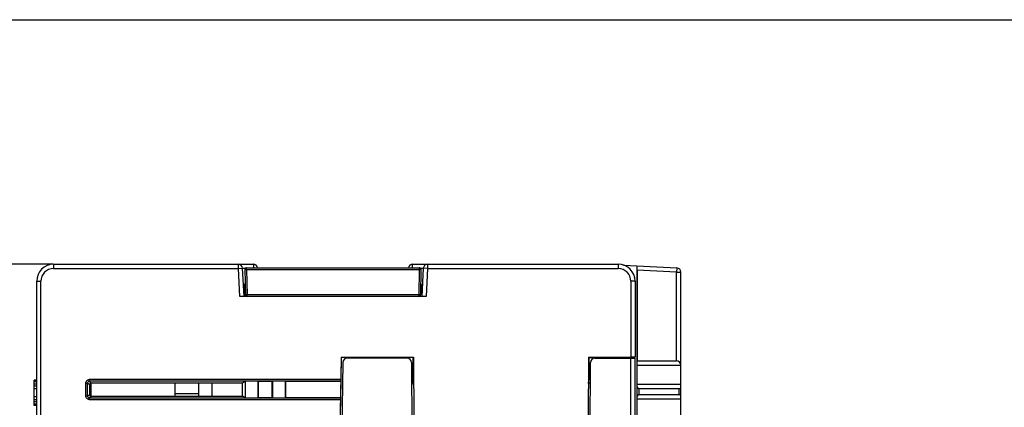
# Model space of a CAD drawing. Header units: millimetres. Extents: x 0 to 420, y 0 to 297.
# Tile 40 of 76: x 61 to 177, y 251 to 297. Entities that reach past the tile are written whole.
import ezdxf

# ---------------------------------------------------------------- set-up
doc = ezdxf.new("R2010")
doc.units = ezdxf.units.MM
doc.header["$LTSCALE"] = 23.1
doc.layers.get('0').update_dxf_attribs({"linetype": 'CONTINUOUS'})
doc.layers.add('LAY0002', color=7, linetype='CONTINUOUS')
doc.styles.get("Standard").update_dxf_attribs({"font": 'txt', "width": 0.6})
doc.dimstyles.new('DIMSTYLE_1', dxfattribs={"dimtxt": 4, "dimasz": 2.6, "dimexe": 1.2, "dimexo": 0.1, "dimgap": 1, "dimtad": 1, "dimzin": 0, "dimdsep": 46, "dimtxsty": 'Standard', "dimblk": '_FILLED', "dimblk1": '_FILLED', "dimblk2": '_FILLED', "dimcen": 0.09, "dimazin": 0, "dimtp": 0.01, "dimtm": 0.01, "dimtfac": 1, "dimtofl": 0, "dimtmove": 0, "dimatfit": 3, "dimldrblk": '_FILLED', "dimfxl": 1, "dimtolj": 1, "dimtzin": 0, "dimarcsym": 0})

# ---------------------------------------------------------------- blocks, each defined once
blk = doc.blocks.new('_FILLED')
at = {"color": 0, "linetype": 'ByBlock'}
blk.add_solid([(0, 0), (-1, 0.192), (-1, -0.192)], dxfattribs=at)
blk = doc.blocks.new('*D1')
at = {"color": 2, "linetype": 'Continuous', "transparency": 16777216}
for p, q in [((64.62, 268.09), (53.22, 268.09)), ((54.42, 268.09), (54.42, 227.49)), ((54.42, 186.89), (54.42, 227.49)), ((64.62, 186.89), (53.22, 186.89))]:
    blk.add_line(p, q, dxfattribs=at)
at = {"color": 2, "linetype": 'Continuous', "transparency": 16777216, "xscale": 2.6, "yscale": 2.6, "zscale": 2.6}
for p, rotation in [((54.42, 268.09), 90), ((54.42, 186.89), 270)]:
    blk.add_blockref('_FILLED', p, dxfattribs=dict(at, rotation=rotation))
at = {"color": 2, "linetype": 'Continuous', "transparency": 16777216, "insert": (49.42, 227.49), "char_height": 4, "width": 12, "attachment_point": 2, "rotation": 90, "line_spacing_factor": 0.9}
blk.add_mtext('81.20', dxfattribs=at)
blk = doc.blocks.new('*D4')
at = {"color": 2, "linetype": 'Continuous', "transparency": 16777216}
for p, q in [((64.62, 268.09), (45.22, 268.09)), ((46.42, 268.09), (46.42, 219.66)), ((46.42, 171.24), (46.42, 219.66)), ((74.81, 171.24), (45.22, 171.24))]:
    blk.add_line(p, q, dxfattribs=at)
at = {"color": 2, "linetype": 'Continuous', "transparency": 16777216, "xscale": 2.6, "yscale": 2.6, "zscale": 2.6}
for p, rotation in [((46.42, 268.09), 90), ((46.42, 171.24), 270)]:
    blk.add_blockref('_FILLED', p, dxfattribs=dict(at, rotation=rotation))
at = {"color": 2, "linetype": 'Continuous', "transparency": 16777216, "insert": (41.42, 219.66), "char_height": 4, "width": 12, "attachment_point": 2, "rotation": 90, "line_spacing_factor": 0.9}
blk.add_mtext('96.85', dxfattribs=at)

msp = doc.modelspace()

# ---------------------------------------------------------------- linework, layer by layer
at = {"color": 7, "linetype": 'Continuous'}
for p, q in [((0, 297), (420, 297)), ((64.722, 268.087), (64.722, 267.587)), ((64.722, 268.087), (88.322, 268.087)), ((64.722, 267.587), (86.548, 267.587)), ((86.548, 267.587), (86.548, 268.087)), ((86.548, 267.587), (87.047, 267.613)), ((86.721, 264.287), (86.548, 267.587)), ((87.222, 264.287), (87.047, 267.613)), ((87.047, 267.613), (87.371, 267.613)), ((87.525, 267.483), (87.525, 267.687)), ((87.525, 267.687), (107.918, 267.687)), ((88.322, 268.087), (88.322, 267.687)), ((107.122, 267.687), (107.122, 268.087)), ((107.122, 268.087), (131.422, 268.087)), ((107.918, 267.687), (107.918, 267.483)), ((108.073, 267.613), (108.396, 267.613)), ((108.396, 267.613), (108.222, 264.287)), ((108.895, 267.587), (108.396, 267.613)), ((108.895, 267.587), (108.722, 264.287)), ((108.895, 268.087), (108.895, 267.587)), ((108.895, 267.587), (131.422, 267.587)), ((131.422, 268.087), (131.422, 267.587)), ((132.046, 267.986), (138.348, 267.655)), ((133.622, 267.903), (133.622, 189.07)), ((138.348, 267.655), (138.322, 267.156)), ((87.325, 267.483), (87.378, 264.483)), ((87.525, 267.483), (87.578, 264.483)), ((87.525, 267.483), (107.918, 267.483)), ((107.918, 267.483), (107.866, 264.483)), ((108.118, 267.483), (108.066, 264.483)), ((133.678, 267.399), (133.678, 256.687)), ((138.322, 267.156), (133.678, 267.399)), ((138.322, 256.687), (138.322, 267.156)), ((138.322, 267.156), (138.822, 267.156)), ((138.822, 189.239), (138.822, 267.156)), ((62.722, 243.311), (62.722, 266.087)), ((62.722, 266.087), (63.222, 266.087)), ((63.222, 243.311), (63.222, 266.087)), ((87.246, 265.687), (87.222, 264.287)), ((87.357, 265.687), (87.246, 265.687)), ((108.197, 265.687), (108.087, 265.687)), ((108.197, 265.687), (108.222, 264.287)), ((132.922, 266.087), (132.922, 257.111)), ((133.422, 266.087), (132.922, 266.087)), ((133.422, 266.087), (133.422, 257.111)), ((108.722, 264.287), (86.721, 264.287)), ((87.578, 264.287), (87.578, 264.483)), ((107.866, 264.483), (87.578, 264.483)), ((107.866, 264.483), (107.866, 264.287)), ((98.472, 243.287), (98.713, 257.087)), ((98.689, 257.111), (98.643, 254.47)), ((98.713, 257.087), (98.689, 257.111)), ((98.689, 257.111), (107.222, 257.111)), ((107.186, 257.087), (98.713, 257.087)), ((107.21, 257.103), (107.186, 257.087)), ((107.213, 254.086), (107.186, 257.087)), ((107.222, 257.111), (107.286, 249.687)), ((127.922, 257.111), (127.857, 249.687)), ((127.922, 257.111), (132.922, 257.111)), ((127.958, 257.086), (127.922, 257.111)), ((127.958, 257.086), (127.936, 254.486)), ((127.958, 257.086), (132.022, 257.087)), ((132.92, 257.102), (132.022, 257.087)), ((132.022, 257.087), (132.022, 256.987)), ((133.422, 257.111), (133.275, 257.108)), ((133.674, 253.887), (133.674, 256.187)), ((133.676, 256.187), (133.678, 256.687)), ((133.676, 256.187), (138.822, 256.187)), ((133.678, 256.687), (138.322, 256.687)), ((62.422, 251.387), (62.422, 254.387)), ((62.722, 254.387), (62.422, 254.387)), ((62.722, 254.323), (62.422, 254.323)), ((62.722, 254.195), (62.422, 254.195)), ((62.722, 253.94), (62.422, 253.94)), ((62.722, 253.684), (62.422, 253.684)), ((68.538, 252.502), (68.538, 254.071)), ((68.538, 254.071), (68.738, 254.071)), ((68.738, 252.502), (68.738, 254.071)), ((68.738, 254.071), (68.952, 253.857)), ((68.937, 254.271), (68.937, 254.47)), ((98.643, 254.47), (68.937, 254.47)), ((68.937, 254.271), (69.152, 254.056)), ((98.642, 254.271), (68.937, 254.271)), ((68.952, 253.857), (68.952, 252.716)), ((87.051, 254.056), (69.152, 254.056)), ((69.172, 252.517), (69.172, 254.056)), ((79.072, 252.517), (79.072, 254.056)), ((81.872, 252.517), (81.872, 254.056)), ((83.472, 252.517), (83.472, 254.056)), ((87.38, 254.26), (87.051, 254.056)), ((87.052, 252.517), (87.051, 254.056)), ((87.38, 252.313), (87.38, 254.26)), ((88.864, 254.26), (87.38, 254.26)), ((88.864, 254.26), (88.864, 252.313)), ((88.864, 254.26), (88.906, 254.234)), ((88.906, 254.234), (88.906, 252.339)), ((90.537, 254.234), (88.906, 254.234)), ((90.58, 254.26), (90.537, 254.234)), ((90.537, 252.339), (90.537, 254.234)), ((90.58, 254.26), (90.58, 252.313)), ((92.064, 254.26), (90.58, 254.26)), ((92.064, 254.26), (92.064, 252.313)), ((92.064, 254.26), (92.106, 254.234)), ((92.106, 254.234), (92.106, 252.339)), ((98.649, 254.234), (92.106, 254.234)), ((98.649, 254.234), (98.616, 252.339)), ((98.642, 254.271), (98.649, 254.234)), ((107.012, 254.087), (107.213, 254.087)), ((107.213, 254.086), (107.252, 253.587)), ((127.895, 253.987), (127.936, 254.486)), ((127.896, 254.087), (128.132, 254.087)), ((127.936, 254.486), (128.133, 254.486)), ((133.677, 253.586), (133.676, 253.887)), ((138.822, 253.887), (133.676, 253.887)), ((133.677, 252.487), (133.677, 253.586)), ((62.722, 253.365), (62.422, 253.365)), ((62.722, 252.408), (62.422, 252.408)), ((68.738, 252.502), (68.538, 252.502)), ((68.738, 252.502), (68.952, 252.716)), ((68.937, 252.302), (69.151, 252.517)), ((69.151, 252.517), (87.052, 252.517)), ((81.872, 252.787), (79.072, 252.787)), ((87.38, 252.313), (87.052, 252.517)), ((133.676, 252.187), (133.677, 252.487)), ((133.877, 252.687), (133.877, 253.387)), ((138.622, 253.387), (133.877, 253.387)), ((133.877, 252.687), (138.622, 252.687)), ((138.622, 252.687), (138.622, 253.387)), ((62.722, 252.089), (62.422, 252.089)), ((62.722, 251.833), (62.422, 251.833)), ((62.722, 251.578), (62.422, 251.578)), ((62.722, 251.45), (62.422, 251.45)), ((62.722, 251.387), (62.422, 251.387)), ((68.937, 252.103), (68.937, 252.302)), ((68.937, 252.302), (98.608, 252.302)), ((68.937, 252.103), (98.601, 252.103)), ((87.38, 252.313), (88.864, 252.313)), ((88.864, 252.313), (88.906, 252.339)), ((88.906, 252.339), (90.537, 252.339)), ((90.58, 252.313), (90.537, 252.339)), ((90.58, 252.313), (92.064, 252.313)), ((92.064, 252.313), (92.106, 252.339)), ((92.106, 252.339), (98.616, 252.339)), ((98.601, 252.103), (98.573, 250.47)), ((98.616, 252.339), (98.608, 252.302)), ((133.674, 249.887), (133.674, 252.187)), ((133.676, 252.187), (138.822, 252.187))]:
    msp.add_line(p, q, dxfattribs=at)
for centre, radius, start, end in [((64.722, 266.087), 2, 90, 180), ((64.722, 266.087), 1.5, 90, 180), ((86.548, 267.587), 0.5, 3, 90), ((87.525, 267.487), 0.2, 89.99868, 181), ((88.322, 267.587), 0.5, 10.15501, 90), ((107.122, 267.587), 0.5, 90, 169.84454), ((107.918, 267.487), 0.2, 359, 90.00132), ((108.895, 267.587), 0.5, 90, 177), ((131.422, 266.087), 2, 0, 90), ((131.422, 266.087), 1.5, 0, 90), ((138.322, 267.156), 0.5, 0, 87), ((87.578, 264.487), 0.2, 181, 270), ((107.866, 264.487), 0.2, 270, 359)]:
    msp.add_arc(centre, radius, start, end, dxfattribs=at)
for centre, major_axis, ratio, start_param, end_param in [((133.676, 267.4), (0, 0.501), 0.0034859, -1.570979, -0.0001827), ((132.922, 257.102), (0.5, 0), 0.0174551, 0.7853982, 1.5707963), ((138.322, 256.187), (0, 0.5), 1, -1.5707963, 0), ((69.153, 253.855), (0.145, -0.139), 0.9927293, 2.3390678, 3.9022679), ((98.646, 254.47), (0.003, 0.2), 0.0174524, -4.7120843, -3.2285544), ((133.877, 253.587), (0.2, 0), 1, -3.138102, -1.5707963), ((138.622, 253.587), (0, 0.2), 1, -3.1415927, -1.5707963), ((69.153, 252.718), (0.14, 0.145), 0.9921236, -3.9425135, -2.3793133), ((133.877, 252.487), (0.2, 0), 1, 1.5707963, 3.138102), ((138.622, 252.487), (0, 0.2), 1, -1.5707963, 0), ((98.605, 252.103), (0.003, 0.2), 0.0174524, 0.0875712, 1.5711011)]:
    msp.add_ellipse(centre, major_axis=major_axis, ratio=ratio, start_param=start_param, end_param=end_param, dxfattribs=at)
for points, knots in [([(87.325, 267.483), (87.325, 267.483), (87.327, 267.483), (87.33, 267.482), (87.335, 267.482), (87.341, 267.482), (87.35, 267.482), (87.364, 267.482), (87.386, 267.482), (87.416, 267.482), (87.45, 267.482), (87.487, 267.482), (87.512, 267.483), (87.525, 267.483)], [0, 0, 0, 0, 0.0051356, 0.0196489, 0.0435089, 0.0765567, 0.1185583, 0.1690366, 0.2932668, 0.4446561, 0.6175169, 0.8054115, 1, 1, 1, 1]), ([(107.918, 267.483), (107.931, 267.483), (107.957, 267.482), (107.994, 267.482), (108.028, 267.482), (108.058, 267.482), (108.08, 267.482), (108.094, 267.482), (108.102, 267.482), (108.109, 267.482), (108.114, 267.482), (108.116, 267.483), (108.118, 267.483), (108.118, 267.483)], [0, 0, 0, 0, 0.1945926, 0.3825013, 0.5553762, 0.706773, 0.8309988, 0.8814726, 0.9234739, 0.956519, 0.9803681, 0.9948697, 1, 1, 1, 1]), ([(87.578, 264.483), (87.565, 264.483), (87.539, 264.482), (87.502, 264.482), (87.468, 264.482), (87.438, 264.482), (87.416, 264.482), (87.402, 264.482), (87.393, 264.482), (87.387, 264.482), (87.382, 264.482), (87.38, 264.483), (87.378, 264.483), (87.378, 264.483)], [0, 0, 0, 0, 0.1945926, 0.3825007, 0.5553741, 0.7067695, 0.8309953, 0.8814695, 0.9234708, 0.9565161, 0.9803664, 0.9948691, 1, 1, 1, 1]), ([(108.066, 264.483), (108.066, 264.483), (108.064, 264.483), (108.062, 264.482), (108.056, 264.482), (108.05, 264.482), (108.042, 264.482), (108.027, 264.482), (108.005, 264.482), (107.976, 264.482), (107.941, 264.482), (107.904, 264.482), (107.879, 264.483), (107.866, 264.483)], [0, 0, 0, 0, 0.0051356, 0.0196489, 0.0435089, 0.0765567, 0.1185583, 0.1690366, 0.2932668, 0.4446561, 0.6175169, 0.8054115, 1, 1, 1, 1]), ([(68.538, 254.071), (68.538, 254.123), (68.559, 254.228), (68.648, 254.361), (68.78, 254.449), (68.885, 254.47), (68.937, 254.47)], [0, 0, 0, 0, 0.2500147, 0.4999991, 0.7499951, 1, 1, 1, 1]), ([(68.738, 254.071), (68.737, 254.122), (68.779, 254.229), (68.886, 254.271), (68.937, 254.271)], [0, 0, 0, 0, 0.5000092, 1, 1, 1, 1]), ([(68.937, 252.103), (68.885, 252.103), (68.78, 252.124), (68.648, 252.212), (68.559, 252.345), (68.538, 252.45), (68.538, 252.502)], [0, 0, 0, 0, 0.2500147, 0.4999991, 0.7499951, 1, 1, 1, 1]), ([(68.937, 252.302), (68.886, 252.302), (68.779, 252.344), (68.737, 252.451), (68.738, 252.502)], [0, 0, 0, 0, 0.5000092, 1, 1, 1, 1])]:
    msp.add_open_spline(points, degree=3, knots=knots, dxfattribs=at)
at = {"layer": 'LAY0002', "color": 7, "linetype": 'Continuous'}
for p, q in [((98.904, 256.495), (98.672, 243.187)), ((106.503, 256.987), (99.404, 256.987)), ((107.003, 256.488), (107.222, 193.887)), ((127.922, 193.887), (128.14, 256.488)), ((128.64, 256.987), (133.422, 256.987)), ((132.922, 188.887), (132.922, 256.987)), ((133.422, 188.887), (133.422, 256.987))]:
    msp.add_line(p, q, dxfattribs=at)
for centre, start, end in [((99.404, 256.487), 90, 179), ((106.503, 256.487), 0.2, 90), ((128.64, 256.487), 90, 179.8)]:
    msp.add_arc(centre, 0.5, start, end, dxfattribs=at)

# ---------------------------------------------------------------- dimensions: what is measured, and where the dimension line sits
at = {"color": 2, "linetype": 'Continuous'}
for base, p1, p2, angle, picture, middle in [((46.422, 268.087), (74.907, 171.237), (64.722, 268.087), 90, '*D4', (46.422, 219.737)), ((54.422, 186.887), (64.722, 268.087), (64.722, 186.887), 270, '*D1', (54.422, 227.412))]:
    dim = msp.add_linear_dim(base=base, p1=p1, p2=p2, angle=angle, dimstyle='DIMSTYLE_1', dxfattribs=at)
    dim.commit()
    dim.dimension.update_dxf_attribs({"geometry": picture, "text_midpoint": middle, "dimtype": 160})

doc.saveas('drawing.dxf')
